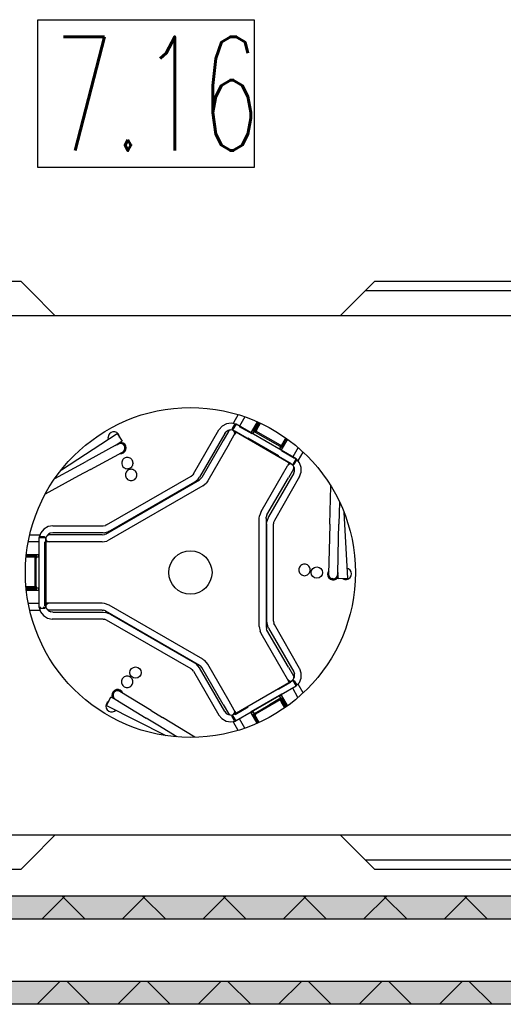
# Model space of a CAD drawing. Header units: millimetres. Extents: x 0 to 40100, y 0 to 29075.
# Tile 34 of 119: x 14452 to 14877, y 17916 to 18782. Entities that reach past the tile are written whole.
import ezdxf

# ---------------------------------------------------------------- set-up
doc = ezdxf.new("R2010")
doc.units = ezdxf.units.MM
doc.header["$MEASUREMENT"] = 0
doc.linetypes.add('AUSGEZOGEN', pattern=[0, 0])
doc.layers.get('0').update_dxf_attribs({"linetype": 'CONTINUOUS'})
for name, color, linetype, true_color in [('ibmp_KT_Einrichtung', 7, 'AUSGEZOGEN', 0x000080), ('ibmp_KT_Grundriss', 6, 'AUSGEZOGEN', 0xff00ff), ('ibmp_KT_Grundriss_Grundfläche', 7, 'AUSGEZOGEN', 0xffc6ff), ('ibmp_KT_Grundriss_Schraffur', 6, 'AUSGEZOGEN', 0xff00ff), ('IBMP_KT_POS-NUMMERN', 7, 'AUSGEZOGEN', 0xff8c55)]:
    doc.layers.add(name, color=color, linetype=linetype, true_color=true_color)
doc.styles.get("Standard").update_dxf_attribs({"font": 'TXT.SHX'})

# ---------------------------------------------------------------- blocks, each defined once
blk = doc.blocks.new('_SWS_COLOR_BLOCK_17')
at = {"layer": 'ibmp_KT_Grundriss_Grundfläche', "color": 0, "true_color": 0xfefefe}
for points in [[(18862.33, 17936.5), (12558, 17916.5), (12558, 17936.5)], [(18862.33, 17936.5), (18882.33, 17916.5), (12558, 17916.5)]]:
    blk.add_solid(points, dxfattribs=at)
at = {"color": 0, "true_color": 0x000000}
blk.add_attdef('', (0, 0), '', height=1, dxfattribs=at)
blk = doc.blocks.new('_SWS_COLOR_BLOCK_105')
at = {"layer": 'ibmp_KT_Grundriss_Grundfläche', "color": 0, "true_color": 0xfefefe}
for points in [[(18774.33, 18011.5), (12558, 17991.5), (12558, 18011.5)], [(18774.33, 18011.5), (18794.33, 17991.5), (12558, 17991.5)]]:
    blk.add_solid(points, dxfattribs=at)
at = {"color": 0, "true_color": 0x000000}
blk.add_attdef('', (0, 0), '', height=1, dxfattribs=at)
blk = doc.blocks.new('BLOCK_00362')
at = {"layer": 'ibmp_KT_Einrichtung', "color": 0, "linetype": 'AUSGEZOGEN', "true_color": 0x000000}
for p, q in [((14315.1, 18552.1), (14453.1, 18552.1)), ((14453.1, 18552.1), (14456, 18549.2)), ((14756.1, 18544.1), (14764.1, 18552.1)), ((14764.1, 18552.1), (14891.9, 18552.1)), ((14456, 18549.2), (14461.6, 18543.6)), ((14483.1, 18522.1), (14461.6, 18543.6)), ((14734.1, 18522.1), (14756.1, 18544.1)), ((14756.1, 18544.1), (14889.7, 18544.1)), ((14363.1, 18522.1), (14884.1, 18522.1)), ((14644.1, 18434.9), (14640.1, 18427.79)), ((14649.9, 18433), (14645.3, 18424.79)), ((14604.9, 18382.9), (14627.1, 18421.4)), ((14627.3, 18421.7), (14627.1, 18421.4)), ((14630.1, 18424.79), (14627.3, 18421.7)), ((14633.8, 18426.79), (14630.1, 18424.79)), ((14635.2, 18420.9), (14633.4, 18419.79)), ((14637.9, 18427.4), (14633.8, 18426.79)), ((14637.2, 18421.4), (14635.2, 18420.9)), ((14635.6, 18420.1), (14636.3, 18421.29)), ((14635.6, 18420.1), (14636.2, 18420.9)), ((14637.1, 18421.29), (14636.2, 18420.9)), ((14638.1, 18421.5), (14637.1, 18421.29)), ((14642, 18426.5), (14637.9, 18427.4)), ((14639.2, 18421.29), (14638.1, 18421.5)), ((14640.9, 18426.2), (14638.9, 18422.7)), ((14638.9, 18422.7), (14639.2, 18421.4)), ((14642.2, 18426.6), (14639.2, 18421.4)), ((14639.2, 18421.4), (14692, 18390.9)), ((14640.1, 18420.79), (14639.2, 18421.29)), ((14640.1, 18427.79), (14639.7, 18427.2)), ((14640.7, 18420), (14640.1, 18420.79)), ((14640.2, 18420.7), (14640.5, 18420.6)), ((14690.7, 18391.6), (14640.5, 18420.6)), ((14642.2, 18426.6), (14640.9, 18426.2)), ((14695, 18396.1), (14642.2, 18426.6)), ((14645, 18424.6), (14656, 18418.29)), ((14660.8, 18428.7), (14655.4, 18419.5)), ((14656.9, 18420.79), (14658.2, 18423)), ((14656.9, 18420.79), (14657.8, 18420.29)), ((14662.6, 18427.9), (14657.2, 18418.5)), ((14657.8, 18420.29), (14658.1, 18420.79)), ((14658.2, 18423), (14657.9, 18422.2)), ((14657.9, 18422.2), (14657.9, 18421.29)), ((14657.9, 18421.29), (14658.2, 18420.5)), ((14659.1, 18422.5), (14658.1, 18420.79)), ((14661.3, 18428.5), (14658.2, 18423)), ((14658.2, 18423), (14659.1, 18422.5)), ((14658.2, 18420.5), (14658.7, 18419.79)), ((14659.1, 18422.5), (14658.9, 18422)), ((14658.9, 18422), (14658.9, 18421.5)), ((14658.9, 18421.5), (14659.1, 18421)), ((14662.3, 18428), (14659.1, 18422.5)), ((14660.4, 18421.7), (14659.1, 18419.6)), ((14659.1, 18421), (14659.4, 18420.6)), ((14659.4, 18420.6), (14659.6, 18420.5)), ((14681.3, 18407.9), (14659.6, 18420.5)), ((14660.4, 18421.7), (14663.6, 18427.4)), ((14488.7, 18386.4), (14537.7, 18418.2)), ((14530.2, 18416.7), (14529.9, 18414.9)), ((14530.1, 18413.29), (14529.9, 18414.9)), ((14531.1, 18418.1), (14530.2, 18416.7)), ((14532.4, 18419.2), (14531.1, 18418.1)), ((14534, 18419.79), (14532.4, 18419.2)), ((14535.8, 18419.79), (14534, 18419.79)), ((14537.4, 18419.2), (14535.8, 18419.79)), ((14538.7, 18418.1), (14537.4, 18419.2)), ((14537.7, 18418.2), (14542.1, 18411.5)), ((14539.6, 18416.6), (14538.7, 18418.1)), ((14539.9, 18414.9), (14539.6, 18416.6)), ((14632.3, 18418.4), (14610.1, 18379.9)), ((14631, 18412.2), (14612.3, 18379.7)), ((14635.6, 18420.1), (14631, 18412.2)), ((14632.3, 18418.4), (14633.4, 18419.79)), ((14636.2, 18409.2), (14640.7, 18417)), ((14641.1, 18419.1), (14640.7, 18420)), ((14642.2, 18419.6), (14640.7, 18417)), ((14640.7, 18417), (14641.1, 18418)), ((14641.1, 18418), (14641.1, 18419.1)), ((14679.7, 18398.79), (14652.9, 18414.29)), ((14655.4, 18419.5), (14657.2, 18418.5)), ((14658.7, 18419.79), (14659.1, 18419.6)), ((14659.1, 18419.6), (14680.8, 18407.1)), ((14686, 18414.4), (14680.5, 18405)), ((14682.3, 18404), (14687.6, 18413.2)), ((14686.4, 18414.1), (14683.2, 18408.6)), ((14683.3, 18408.5), (14686.5, 18414)), ((14687.3, 18413.4), (14684.2, 18408)), ((14538.7, 18409.1), (14510.6, 18393.79)), ((14542.1, 18411.5), (14535.9, 18407.5)), ((14537.5, 18408.4), (14538.6, 18409.2)), ((14540, 18409.7), (14538.6, 18409.2)), ((14538.7, 18409.1), (14539.4, 18409.29)), ((14540.7, 18409.5), (14539.4, 18409.29)), ((14541.5, 18409.7), (14540, 18409.7)), ((14540.6, 18410.5), (14541.4, 18410.5)), ((14542.1, 18409.29), (14540.7, 18409.5)), ((14543, 18409.9), (14541.4, 18410.5)), ((14542.8, 18409.2), (14541.5, 18409.7)), ((14543.3, 18408.5), (14542.1, 18409.29)), ((14543.9, 18408.2), (14542.8, 18409.2)), ((14544.4, 18408.9), (14543, 18409.9)), ((14544.1, 18407.5), (14543.3, 18408.5)), ((14543.6, 18402.9), (14544.4, 18404.1)), ((14543.8, 18402.7), (14544.6, 18404)), ((14544.6, 18406.9), (14543.9, 18408.2)), ((14544.1, 18407.5), (14544.4, 18406.79)), ((14545.3, 18407.4), (14544.4, 18408.9)), ((14544.6, 18405.4), (14544.4, 18406.79)), ((14544.4, 18404.1), (14544.6, 18405.4)), ((14544.9, 18405.4), (14544.6, 18406.9)), ((14544.6, 18404), (14544.9, 18405.4)), ((14544.6, 18402.4), (14545.4, 18404)), ((14545.6, 18405.7), (14545.3, 18407.4)), ((14545.4, 18404), (14545.6, 18405.7)), ((14636.2, 18409.2), (14617.5, 18376.7)), ((14682.3, 18404), (14680.5, 18405)), ((14680.8, 18407.1), (14681.3, 18407.9)), ((14680.9, 18407), (14680.8, 18407.1)), ((14681, 18407), (14680.9, 18407)), ((14680.9, 18407), (14681.1, 18406.9)), ((14681.1, 18407.1), (14681, 18407)), ((14681.3, 18407.1), (14681.1, 18407.1)), ((14681.1, 18406.9), (14681.2, 18406.9)), ((14681.2, 18406.9), (14681.4, 18406.79)), ((14681.3, 18407.9), (14682, 18407.9)), ((14681.4, 18407.2), (14681.3, 18407.1)), ((14681.5, 18407.2), (14681.4, 18407.2)), ((14681.4, 18406.79), (14681.7, 18406.79)), ((14681.5, 18407.9), (14681.5, 18407.79)), ((14682.5, 18407.79), (14681.5, 18407.79)), ((14681.6, 18407.29), (14681.5, 18407.2)), ((14681.7, 18407.4), (14681.6, 18407.29)), ((14681.8, 18407.5), (14681.7, 18407.4)), ((14681.7, 18406.79), (14681.9, 18406.7)), ((14681.9, 18407.5), (14681.8, 18407.5)), ((14682.1, 18407.6), (14681.9, 18407.5)), ((14681.9, 18406.7), (14682.2, 18406.7)), ((14682, 18407.9), (14682.1, 18408)), ((14682.1, 18408), (14682.2, 18408)), ((14682.2, 18407.7), (14682.1, 18407.6)), ((14682.3, 18406.79), (14682.1, 18406.29)), ((14682.1, 18406.29), (14682.9, 18405.79)), ((14682.2, 18408), (14682.3, 18408.1)), ((14682.3, 18407.79), (14682.2, 18407.7)), ((14682.2, 18406.7), (14682.3, 18406.79)), ((14693.7, 18396.29), (14682.2, 18403.1)), ((14683.3, 18408.5), (14682.3, 18406.79)), ((14683, 18408.1), (14682.3, 18408.1)), ((14682.4, 18407.9), (14682.3, 18407.79)), ((14682.3, 18406.79), (14682.7, 18406.79)), ((14682.4, 18408.1), (14682.5, 18408.2)), ((14682.6, 18408), (14682.4, 18407.9)), ((14682.5, 18408.2), (14682.6, 18408.2)), ((14682.5, 18407.79), (14682.6, 18407.9)), ((14682.6, 18408.2), (14682.7, 18408.29)), ((14682.7, 18408.1), (14682.6, 18408)), ((14682.7, 18407.9), (14682.6, 18407.9)), ((14683.2, 18408.29), (14682.7, 18408.29)), ((14682.8, 18408.2), (14682.7, 18408.1)), ((14682.8, 18408), (14682.7, 18407.9)), ((14682.7, 18406.79), (14682.8, 18406.9)), ((14682.8, 18408.29), (14682.9, 18408.4)), ((14683, 18408.29), (14682.8, 18408.2)), ((14682.9, 18408), (14682.8, 18408)), ((14682.8, 18406.9), (14683, 18406.9)), ((14683.3, 18408.4), (14682.9, 18408.4)), ((14682.9, 18408.1), (14682.9, 18408)), ((14682.9, 18405.79), (14684.2, 18408)), ((14683, 18408.4), (14683.1, 18408.5)), ((14683.1, 18408.4), (14683, 18408.29)), ((14683.1, 18408.2), (14683, 18408.1)), ((14683, 18406.9), (14683.1, 18407)), ((14683.1, 18408.5), (14683.2, 18408.6)), ((14683.2, 18408.6), (14683.1, 18408.4)), ((14683.1, 18408.29), (14683.1, 18408.2)), ((14683.1, 18407), (14683.3, 18407.1)), ((14683.2, 18408.4), (14683.2, 18408.29)), ((14684.2, 18408), (14683.3, 18408.5)), ((14683.3, 18408.5), (14683.3, 18408.4)), ((14683.3, 18407.1), (14683.4, 18407.2)), ((14683.4, 18407.2), (14683.5, 18407.29)), ((14683.5, 18407.29), (14683.7, 18407.4)), ((14683.7, 18407.4), (14683.8, 18407.5)), ((14683.8, 18407.5), (14683.9, 18407.6)), ((14683.9, 18407.6), (14684, 18407.7)), ((14684, 18407.7), (14684.1, 18407.9)), ((14684.1, 18407.9), (14684.2, 18408)), ((14696.7, 18406), (14692, 18397.79)), ((14514.4, 18386.7), (14542.5, 18402)), ((14539.9, 18400.6), (14541.7, 18400.6)), ((14541.3, 18401.29), (14542.7, 18401.79)), ((14541.7, 18400.6), (14543.3, 18401.29)), ((14542.3, 18394.9), (14542, 18394)), ((14542.8, 18395.5), (14542.3, 18394.9)), ((14542.5, 18402), (14543.6, 18402.9)), ((14542.7, 18401.79), (14543.8, 18402.7)), ((14543.5, 18396.2), (14542.8, 18395.5)), ((14543.3, 18401.29), (14544.6, 18402.4)), ((14544.1, 18396.7), (14543.5, 18396.2)), ((14544.9, 18397), (14544.1, 18396.7)), ((14545.8, 18397.29), (14544.9, 18397)), ((14547.5, 18397.29), (14545.8, 18397.29)), ((14548.4, 18397), (14547.5, 18397.29)), ((14549.1, 18396.7), (14548.4, 18397)), ((14549.9, 18396.2), (14549.1, 18396.7)), ((14550.5, 18395.5), (14549.9, 18396.2)), ((14551, 18394.9), (14550.5, 18395.5)), ((14551.4, 18394), (14551, 18394.9)), ((14692, 18390.9), (14695, 18396.1)), ((14693.4, 18391.29), (14695.4, 18394.7)), ((14695, 18396.1), (14695.4, 18394.7)), ((14695.4, 18395.6), (14695.1, 18395.79)), ((14698.1, 18392.4), (14695.4, 18395.6)), ((14697.2, 18394.79), (14696.8, 18394.2)), ((14697.2, 18394.79), (14701.3, 18401.9)), ((14483, 18378.7), (14500.1, 18388.1)), ((14500.1, 18388.1), (14510.6, 18393.79)), ((14514.4, 18386.7), (14503.9, 18381)), ((14542, 18394), (14541.7, 18393.2)), ((14541.7, 18393.2), (14541.7, 18391.5)), ((14541.7, 18391.5), (14542, 18390.6)), ((14542, 18390.6), (14542.3, 18389.79)), ((14542.3, 18389.79), (14542.8, 18389.1)), ((14542.8, 18389.1), (14543.5, 18388.5)), ((14543.5, 18388.5), (14544.1, 18388)), ((14544.1, 18388), (14544.9, 18387.6)), ((14544.9, 18387.6), (14545.8, 18387.4)), ((14545.8, 18387.4), (14546.7, 18387.29)), ((14546.7, 18387.29), (14547.5, 18387.4)), ((14547.5, 18386.2), (14546.8, 18385.7)), ((14547.5, 18387.4), (14548.4, 18387.6)), ((14548.3, 18386.6), (14547.5, 18386.2)), ((14549.1, 18386.79), (14548.3, 18386.6)), ((14548.4, 18387.6), (14549.1, 18388)), ((14549.1, 18388), (14549.9, 18388.5)), ((14550, 18386.9), (14549.1, 18386.79)), ((14549.9, 18388.5), (14550.5, 18389.1)), ((14550.9, 18386.79), (14550, 18386.9)), ((14550.5, 18389.1), (14551, 18389.79)), ((14551.7, 18386.6), (14550.9, 18386.79)), ((14551, 18389.79), (14551.4, 18390.6)), ((14551.6, 18393.2), (14551.4, 18394)), ((14551.4, 18390.6), (14551.6, 18391.5)), ((14551.7, 18392.29), (14551.6, 18393.2)), ((14551.7, 18392.29), (14551.6, 18391.5)), ((14552.5, 18386.2), (14551.7, 18386.6)), ((14553.2, 18385.7), (14552.5, 18386.2)), ((14683, 18382.29), (14687.5, 18390)), ((14689, 18392.6), (14687.5, 18390)), ((14687.5, 18390), (14688.2, 18390.79)), ((14689.1, 18391.4), (14688.2, 18390.79)), ((14692.7, 18387), (14688.2, 18379.2)), ((14690.1, 18391.5), (14689.1, 18391.4)), ((14691.1, 18391.4), (14690.1, 18391.5)), ((14690.7, 18391.6), (14691, 18391.4)), ((14692, 18390.79), (14691.1, 18391.4)), ((14692, 18390.9), (14693.4, 18391.29)), ((14692.7, 18390), (14692, 18390.79)), ((14693.1, 18389.1), (14692.7, 18390)), ((14693.4, 18388.29), (14692.7, 18387)), ((14692.7, 18387), (14693.1, 18388)), ((14693.6, 18387.4), (14693.1, 18389.1)), ((14693.1, 18388), (14693.1, 18389.1)), ((14693.6, 18385.29), (14693.6, 18387.4)), ((14699.5, 18388.5), (14698.1, 18392.4)), ((14699.5, 18384.29), (14699.5, 18388.5)), ((14503.9, 18381), (14474.6, 18365.1)), ((14527.6, 18329.9), (14610.1, 18377.5)), ((14528.5, 18337.9), (14602.7, 18380.7)), ((14545.1, 18382.7), (14545, 18381.9)), ((14545, 18381.9), (14545.1, 18381)), ((14545.3, 18383.6), (14545.1, 18382.7)), ((14545.1, 18381), (14545.3, 18380.1)), ((14545.7, 18384.29), (14545.3, 18383.6)), ((14545.3, 18380.1), (14545.7, 18379.29)), ((14546.2, 18385.1), (14545.7, 18384.29)), ((14545.7, 18379.29), (14546.2, 18378.7)), ((14546.8, 18385.7), (14546.2, 18385.1)), ((14546.2, 18378.7), (14546.8, 18378)), ((14546.8, 18378), (14547.5, 18377.5)), ((14547.5, 18377.5), (14548.3, 18377.2)), ((14548.3, 18377.2), (14549.1, 18376.9)), ((14550.9, 18376.9), (14551.7, 18377.2)), ((14551.7, 18377.2), (14552.5, 18377.5)), ((14552.5, 18377.5), (14553.2, 18378)), ((14553.8, 18385.1), (14553.2, 18385.7)), ((14553.2, 18378), (14553.8, 18378.7)), ((14554.3, 18384.29), (14553.8, 18385.1)), ((14553.8, 18378.7), (14554.3, 18379.29)), ((14554.7, 18383.6), (14554.3, 18384.29)), ((14554.3, 18379.29), (14554.7, 18380.1)), ((14554.9, 18382.7), (14554.7, 18383.6)), ((14554.7, 18380.1), (14554.9, 18381)), ((14555, 18381.9), (14554.9, 18382.7)), ((14554.9, 18381), (14555, 18381.9)), ((14602.7, 18380.7), (14604.3, 18382.1)), ((14604.9, 18382.9), (14604.3, 18382.1)), ((14605.7, 18375.5), (14608.9, 18378.2)), ((14608.9, 18378.2), (14610.1, 18379.9)), ((14610.1, 18377.5), (14611.7, 18378.9)), ((14612.3, 18379.7), (14611.7, 18378.9)), ((14664.2, 18349.7), (14683, 18382.29)), ((14669.4, 18346.7), (14688.2, 18379.2)), ((14692.9, 18383.4), (14670.7, 18344.9)), ((14698.1, 18380.4), (14675.9, 18341.9)), ((14692.9, 18383.4), (14693.6, 18385.29)), ((14698.1, 18380.4), (14699.5, 18384.29)), ((14613.1, 18372.29), (14530.6, 18324.7)), ((14605.7, 18375.5), (14531.5, 18332.7)), ((14549.1, 18376.9), (14550.9, 18376.9)), ((14613.1, 18372.29), (14616.3, 18375)), ((14617.5, 18376.7), (14616.3, 18375)), ((14724.7, 18338.7), (14725.6, 18372.1)), ((14733.2, 18358), (14732.7, 18338.5)), ((14662.6, 18343.7), (14662.8, 18345.79)), ((14662.6, 18248.5), (14662.6, 18343.7)), ((14664.2, 18349.7), (14662.8, 18345.79)), ((14668.6, 18343.7), (14668.7, 18344.7)), ((14668.6, 18343.7), (14668.6, 18248.5)), ((14669.4, 18346.7), (14668.7, 18344.7)), ((14670.7, 18344.9), (14669.3, 18341)), ((14737, 18349.2), (14740.1, 18290.79)), ((14473.4, 18334.29), (14470.7, 18331.1)), ((14477, 18336.4), (14473.4, 18334.29)), ((14481.1, 18337.1), (14477, 18336.4)), ((14481.1, 18337.1), (14525.5, 18337.1)), ((14525.5, 18337.1), (14527.5, 18337.5)), ((14528.5, 18337.9), (14527.5, 18337.5)), ((14669.1, 18338.9), (14669.3, 18341)), ((14669.1, 18338.9), (14669.1, 18253.29)), ((14675.2, 18340), (14675.1, 18338.9)), ((14675.1, 18253.29), (14675.1, 18338.9)), ((14675.9, 18341.9), (14675.2, 18340)), ((14724.7, 18338.7), (14724.4, 18326.7)), ((14732.4, 18326.5), (14732.7, 18338.5)), ((14460.9, 18329.1), (14469.8, 18329.1)), ((14469, 18326.6), (14470, 18327.6)), ((14475, 18326.6), (14469, 18326.6)), ((14469, 18326.6), (14469, 18265.6)), ((14469.3, 18327.2), (14469.2, 18326.79)), ((14470.7, 18331.1), (14469.3, 18327.2)), ((14474, 18327.6), (14470, 18327.6)), ((14474, 18327.6), (14475, 18326.6)), ((14475, 18265.6), (14475, 18326.6)), ((14475.4, 18327.6), (14475.1, 18326.6)), ((14475.1, 18326.6), (14475.1, 18265.6)), ((14475.1, 18325.6), (14475.4, 18324.6)), ((14476.1, 18328.4), (14475.4, 18327.6)), ((14477.3, 18329.7), (14476.1, 18328.29)), ((14477, 18328.9), (14476.1, 18328.4)), ((14524.6, 18329.1), (14476.6, 18329.1)), ((14478.1, 18329.1), (14477, 18328.9)), ((14479, 18330.7), (14477.3, 18329.7)), ((14481.1, 18331.1), (14479, 18330.7)), ((14525.5, 18331.1), (14481.1, 18331.1)), ((14524.6, 18329.1), (14526.7, 18329.5)), ((14525.5, 18331.1), (14529.6, 18331.79)), ((14527.6, 18329.9), (14526.7, 18329.5)), ((14531.5, 18332.7), (14529.6, 18331.79)), ((14724.4, 18326.7), (14723.6, 18294.7)), ((14731.6, 18294.5), (14732.4, 18326.5)), ((14469, 18323.1), (14459.7, 18323.1)), ((14469.1, 18311.1), (14469.1, 18324.5)), ((14474, 18323), (14474, 18266.7)), ((14524.6, 18323.1), (14475.1, 18323.1)), ((14475.4, 18324.6), (14476.1, 18323.79)), ((14476.1, 18323.79), (14477, 18323.29)), ((14477, 18323.29), (14478.1, 18323.1)), ((14524.6, 18323.1), (14528.7, 18323.79)), ((14530.6, 18324.7), (14528.7, 18323.79)), ((14468.6, 18309.6), (14457.7, 18309.6)), ((14457.8, 18310.2), (14466.7, 18310.2)), ((14457.8, 18310.1), (14464.8, 18310.1)), ((14468.6, 18311.6), (14457.9, 18311.6)), ((14457.9, 18311.2), (14466.7, 18311.2)), ((14464.2, 18311.2), (14464.2, 18310.2)), ((14464.3, 18310), (14464.3, 18310.1)), ((14464.3, 18310.1), (14464.5, 18310)), ((14465, 18310), (14464.3, 18310)), ((14464.5, 18309.9), (14464.5, 18310)), ((14464.7, 18309.79), (14464.5, 18309.9)), ((14464.6, 18310.2), (14464.7, 18310.1)), ((14464.7, 18310), (14464.8, 18309.9)), ((14464.8, 18309.7), (14464.7, 18309.79)), ((14465, 18311.1), (14464.8, 18311.2)), ((14464.8, 18310.1), (14464.9, 18310)), ((14464.8, 18309.9), (14465, 18309.79)), ((14465.4, 18309.7), (14464.8, 18309.7)), ((14465, 18309.6), (14464.9, 18309.7)), ((14465.1, 18311), (14465, 18311.1)), ((14465, 18310), (14465.1, 18309.9)), ((14465, 18309.79), (14465.1, 18309.79)), ((14465.1, 18309.5), (14465, 18309.6)), ((14465.3, 18311), (14465.1, 18311)), ((14465.1, 18309.9), (14465.2, 18309.79)), ((14465.1, 18309.79), (14465.3, 18309.7)), ((14465.2, 18309.4), (14465.1, 18309.5)), ((14465.3, 18309.7), (14465.2, 18309.79)), ((14465.3, 18309.4), (14465.2, 18309.4)), ((14465.4, 18310.9), (14465.3, 18311)), ((14465.3, 18309.7), (14465.4, 18309.6)), ((14465.3, 18309.29), (14465.3, 18309.4)), ((14466.3, 18309.29), (14465.3, 18309.29)), ((14465.5, 18310.79), (14465.4, 18310.9)), ((14465.4, 18309.7), (14465.5, 18309.6)), ((14465.4, 18309.6), (14465.4, 18309.5)), ((14465.4, 18309.5), (14465.8, 18309.5)), ((14465.4, 18309.29), (14465.5, 18309.2)), ((14465.7, 18310.7), (14465.5, 18310.79)), ((14465.5, 18309.6), (14465.7, 18309.5)), ((14465.5, 18309.5), (14465.5, 18309.1)), ((14465.6, 18309), (14465.5, 18309.1)), ((14465.6, 18309.29), (14465.6, 18308.9)), ((14465.7, 18308.79), (14465.6, 18308.9)), ((14465.8, 18310.6), (14465.7, 18310.7)), ((14465.7, 18283.7), (14465.7, 18308.79)), ((14466.7, 18308.7), (14465.7, 18308.7)), ((14465.9, 18310.5), (14465.8, 18310.6)), ((14465.8, 18309.5), (14465.9, 18309.4)), ((14466, 18310.4), (14465.9, 18310.5)), ((14465.9, 18309.4), (14466, 18309.4)), ((14466.1, 18310.29), (14466, 18310.4)), ((14466, 18309.4), (14466.1, 18309.29)), ((14466.3, 18310.1), (14466.1, 18310.29)), ((14466.3, 18310), (14466.3, 18310.1)), ((14466.4, 18309.79), (14466.3, 18310)), ((14466.3, 18309.29), (14466.3, 18309.2)), ((14466.3, 18309.2), (14466.4, 18309.1)), ((14466.5, 18309.7), (14466.4, 18309.79)), ((14466.4, 18309.1), (14466.5, 18309.1)), ((14466.5, 18309.7), (14466.5, 18309)), ((14466.6, 18309.4), (14466.5, 18309.5)), ((14466.5, 18309), (14466.6, 18309)), ((14466.6, 18309.4), (14466.6, 18308.9)), ((14466.7, 18308.9), (14466.6, 18309.1)), ((14466.6, 18308.9), (14466.7, 18308.79)), ((14466.7, 18311.2), (14466.7, 18310.2)), ((14466.7, 18283.7), (14466.7, 18308.9)), ((14468.6, 18309.6), (14468.6, 18311.6)), ((14697.7, 18300.1), (14697.5, 18299.2)), ((14698.1, 18300.79), (14697.7, 18300.1)), ((14698.6, 18301.6), (14698.1, 18300.79)), ((14699.2, 18302.2), (14698.6, 18301.6)), ((14699.9, 18302.7), (14699.2, 18302.2)), ((14700.7, 18303.1), (14699.9, 18302.7)), ((14701.5, 18303.29), (14700.7, 18303.1)), ((14703.3, 18303.29), (14701.5, 18303.29)), ((14704.1, 18303.1), (14703.3, 18303.29)), ((14704.9, 18302.7), (14704.1, 18303.1)), ((14705.6, 18302.2), (14704.9, 18302.7)), ((14706.3, 18301.6), (14705.6, 18302.2)), ((14706.7, 18300.79), (14706.3, 18301.6)), ((14707.1, 18300.1), (14706.7, 18300.79)), ((14707.3, 18299.2), (14707.1, 18300.1)), ((14741.1, 18299.2), (14739.6, 18299.79)), ((14697.5, 18299.2), (14697.4, 18298.29)), ((14697.4, 18298.29), (14697.5, 18297.5)), ((14697.5, 18297.5), (14697.7, 18296.6)), ((14697.7, 18296.6), (14698.1, 18295.79)), ((14698.1, 18295.79), (14698.6, 18295.1)), ((14698.6, 18295.1), (14699.2, 18294.5)), ((14699.2, 18294.5), (14699.9, 18294)), ((14699.9, 18294), (14700.7, 18293.7)), ((14700.7, 18293.7), (14701.5, 18293.4)), ((14701.5, 18293.4), (14702.4, 18293.29)), ((14702.4, 18293.29), (14703.3, 18293.4)), ((14703.3, 18293.4), (14704.1, 18293.7)), ((14704.1, 18293.7), (14704.9, 18294)), ((14704.9, 18294), (14705.6, 18294.5)), ((14705.6, 18294.5), (14706.3, 18295.1)), ((14706.3, 18295.1), (14706.7, 18295.79)), ((14706.7, 18295.79), (14707.1, 18296.6)), ((14707.1, 18296.6), (14707.3, 18297.5)), ((14707.4, 18298.29), (14707.3, 18299.2)), ((14707.4, 18298.29), (14707.3, 18297.5)), ((14722.9, 18296.2), (14722.6, 18294.5)), ((14722.6, 18294.5), (14722.9, 18292.79)), ((14723.7, 18297.7), (14722.9, 18296.2)), ((14722.9, 18292.79), (14723.9, 18291.29)), ((14723.6, 18296.1), (14723.3, 18294.7)), ((14723.3, 18294.7), (14723.6, 18293.2)), ((14723.6, 18294.7), (14723.8, 18293.4)), ((14723.6, 18293.2), (14724.3, 18291.9)), ((14723.8, 18293.4), (14724.5, 18292.1)), ((14723.9, 18291.29), (14725.2, 18290.2)), ((14724.3, 18291.9), (14725.4, 18291)), ((14724.5, 18292.1), (14725.5, 18291.2)), ((14725.4, 18291), (14726.8, 18290.5)), ((14725.5, 18291.2), (14726.8, 18290.7)), ((14727.5, 18290.6), (14726.8, 18290.7)), ((14727.5, 18290.6), (14728.9, 18290.79)), ((14728.3, 18290.4), (14729.6, 18290.9)), ((14728.9, 18290.79), (14730.1, 18291.5)), ((14729.6, 18290.9), (14730.8, 18291.79)), ((14730.1, 18291.5), (14731, 18292.5)), ((14730.2, 18290.29), (14731.5, 18291.5)), ((14730.8, 18291.79), (14731.6, 18293.1)), ((14731, 18292.5), (14731.5, 18293.79)), ((14731.5, 18293.79), (14731.6, 18294.5)), ((14732, 18292.2), (14731.5, 18291.5)), ((14731.6, 18296), (14731.8, 18294.5)), ((14731.6, 18293.1), (14731.8, 18294.5)), ((14732.1, 18290.4), (14731.7, 18297.79)), ((14740.1, 18290.79), (14732.1, 18290.4)), ((14736.1, 18290.6), (14737.7, 18290)), ((14739.4, 18290), (14741.1, 18290.6)), ((14742.4, 18298.1), (14741.1, 18299.2)), ((14741.1, 18290.6), (14742.4, 18291.7)), ((14743.3, 18296.6), (14742.4, 18298.1)), ((14742.4, 18291.7), (14743.3, 18293.2)), ((14743.6, 18294.9), (14743.3, 18296.6)), ((14743.3, 18293.2), (14743.6, 18294.9)), ((14457.6, 18283.7), (14466.7, 18283.7)), ((14457.7, 18282.6), (14468.6, 18282.6)), ((14457.8, 18282.2), (14466.7, 18282.2)), ((14464.2, 18282.2), (14464.7, 18282.29)), ((14464.2, 18281.2), (14464.2, 18282.2)), ((14464.7, 18282.29), (14465.1, 18282.6)), ((14465.1, 18282.6), (14465.5, 18283)), ((14465.5, 18283), (14465.6, 18283.5)), ((14465.7, 18283.7), (14465.6, 18283.5)), ((14465.8, 18281.79), (14466.3, 18282.5)), ((14466.3, 18282.5), (14466.6, 18283.29)), ((14466.7, 18283.7), (14466.6, 18283.29)), ((14466.7, 18282.2), (14466.7, 18281.2)), ((14468.6, 18282.6), (14468.6, 18280.6)), ((14725.2, 18290.2), (14726.9, 18289.7)), ((14726.8, 18290.5), (14728.3, 18290.4)), ((14726.9, 18289.7), (14728.6, 18289.7)), ((14728.6, 18289.7), (14730.2, 18290.29)), ((14737.7, 18290), (14739.4, 18290)), ((14457.9, 18281.2), (14466.7, 18281.2)), ((14457.9, 18280.6), (14468.6, 18280.6)), ((14464.2, 18281.2), (14465, 18281.4)), ((14465, 18281.4), (14465.8, 18281.79)), ((14469.2, 18266.79), (14469.1, 18280.1)), ((14459.7, 18269.1), (14469, 18269.1)), ((14469, 18265.6), (14470, 18264.6)), ((14469, 18265.6), (14470.6, 18265.6)), ((14469.2, 18265.4), (14470.5, 18261.5)), ((14470, 18264.6), (14474, 18264.6)), ((14472.6, 18265.6), (14475, 18265.6)), ((14474, 18264.6), (14475, 18265.6)), ((14524.6, 18269.1), (14475.1, 18269.1)), ((14475.4, 18267.6), (14475.1, 18266.6)), ((14475.1, 18265.6), (14475.4, 18264.6)), ((14476.1, 18268.4), (14475.4, 18267.6)), ((14475.4, 18264.6), (14476.1, 18263.79)), ((14477, 18268.9), (14476.1, 18268.4)), ((14478.1, 18269.1), (14477, 18268.9)), ((14526.7, 18268.9), (14524.6, 18269.1)), ((14530.6, 18267.5), (14526.7, 18268.9)), ((14613.1, 18219.9), (14530.6, 18267.5)), ((14460.9, 18263.1), (14469.8, 18263.1)), ((14470.5, 18261.5), (14473.1, 18258.2)), ((14473.1, 18258.2), (14476.6, 18256)), ((14476.1, 18263.79), (14477.5, 18262.29)), ((14476.1, 18263.79), (14477, 18263.29)), ((14524.6, 18263.1), (14476.6, 18263.1)), ((14476.6, 18256), (14480.7, 18255.1)), ((14478.1, 18263.1), (14477, 18263.29)), ((14477.5, 18262.29), (14479.3, 18261.4)), ((14481.1, 18261.1), (14479.3, 18261.4)), ((14481.1, 18261.1), (14525.5, 18261.1)), ((14524.6, 18263.1), (14525.7, 18263)), ((14525.5, 18261.1), (14527.6, 18260.9)), ((14527.6, 18262.29), (14525.7, 18263)), ((14527.6, 18262.29), (14610.1, 18214.7)), ((14531.5, 18259.5), (14527.6, 18260.9)), ((14531.5, 18259.5), (14605.7, 18216.7)), ((14525.5, 18255.1), (14480.7, 18255.1)), ((14525.5, 18255.1), (14526.5, 18255)), ((14528.5, 18254.29), (14526.5, 18255)), ((14602.7, 18211.5), (14528.5, 18254.29)), ((14662.6, 18248.5), (14663.3, 18244.4)), ((14668.6, 18248.5), (14669, 18246.5)), ((14669.1, 18253.29), (14669.8, 18249.2)), ((14670.7, 18247.29), (14669.8, 18249.2)), ((14670.7, 18247.29), (14692.9, 18208.79)), ((14675.1, 18253.29), (14675.5, 18251.2)), ((14675.9, 18250.29), (14675.5, 18251.2)), ((14698.1, 18211.79), (14675.9, 18250.29)), ((14664.2, 18242.5), (14663.3, 18244.4)), ((14683, 18210), (14664.2, 18242.5)), ((14669.4, 18245.5), (14669, 18246.5)), ((14688.2, 18212.9), (14669.4, 18245.5)), ((14607.4, 18215.5), (14605.7, 18216.7)), ((14610.1, 18212.29), (14607.4, 18215.5)), ((14610.1, 18214.7), (14610.9, 18214.1)), ((14612.3, 18212.5), (14610.9, 18214.1)), ((14613.1, 18219.9), (14614.8, 18218.7)), ((14617.5, 18215.5), (14614.8, 18218.7)), ((14636.2, 18183), (14617.5, 18215.5)), ((14688.2, 18212.9), (14692.7, 18205.2)), ((14544, 18204.29), (14543.3, 18203.79)), ((14544.8, 18204.7), (14544, 18204.29)), ((14545.6, 18204.9), (14544.8, 18204.7)), ((14546.5, 18205), (14545.6, 18204.9)), ((14547.3, 18204.9), (14546.5, 18205)), ((14548.2, 18204.7), (14547.3, 18204.9)), ((14549, 18204.29), (14548.2, 18204.7)), ((14549.7, 18203.79), (14549, 18204.29)), ((14602.7, 18211.5), (14603.6, 18210.9)), ((14604.9, 18209.29), (14603.6, 18210.9)), ((14604.9, 18209.29), (14627.1, 18170.79)), ((14632.3, 18173.79), (14610.1, 18212.29)), ((14631, 18180), (14612.3, 18212.5)), ((14687.5, 18202.2), (14683, 18210)), ((14692.7, 18205.2), (14693.1, 18204.2)), ((14692.7, 18205.2), (14693.4, 18203.9)), ((14692.9, 18208.79), (14693.5, 18207.1)), ((14693.1, 18203.1), (14693.7, 18205.1)), ((14693.1, 18203.1), (14693.1, 18204.2)), ((14693.7, 18205.1), (14693.5, 18207.1)), ((14698.1, 18211.79), (14698.3, 18211.5)), ((14699.6, 18207.5), (14698.3, 18211.5)), ((14699.5, 18203.29), (14699.6, 18207.5)), ((14541.8, 18201.7), (14541.5, 18200.79)), ((14541.5, 18200.79), (14541.5, 18199.1)), ((14541.5, 18199.1), (14541.8, 18198.29)), ((14542.1, 18202.5), (14541.8, 18201.7)), ((14541.8, 18198.29), (14542.1, 18197.5)), ((14542.6, 18203.2), (14542.1, 18202.5)), ((14542.1, 18197.5), (14542.6, 18196.79)), ((14543.3, 18203.79), (14542.6, 18203.2)), ((14542.6, 18196.79), (14543.3, 18196.1)), ((14543.3, 18196.1), (14544, 18195.7)), ((14544, 18195.7), (14544.8, 18195.29)), ((14548.2, 18195.29), (14549, 18195.7)), ((14549, 18195.7), (14549.7, 18196.1)), ((14550.3, 18203.2), (14549.7, 18203.79)), ((14549.7, 18196.1), (14550.3, 18196.79)), ((14550.8, 18202.5), (14550.3, 18203.2)), ((14550.3, 18196.79), (14550.8, 18197.5)), ((14551.2, 18201.7), (14550.8, 18202.5)), ((14550.8, 18197.5), (14551.2, 18198.29)), ((14551.4, 18200.79), (14551.2, 18201.7)), ((14551.2, 18198.29), (14551.4, 18199.1)), ((14551.5, 18200), (14551.4, 18200.79)), ((14551.4, 18199.1), (14551.5, 18200)), ((14639.2, 18170.79), (14692, 18201.29)), ((14640.5, 18171.6), (14690.7, 18200.6)), ((14695, 18196.1), (14642.2, 18165.6)), ((14690.1, 18199.5), (14679.1, 18193.2)), ((14687.5, 18202.2), (14688.2, 18201.4)), ((14689, 18199.6), (14687.5, 18202.2)), ((14688.2, 18201.4), (14689.1, 18200.79)), ((14689.1, 18200.79), (14690.1, 18200.7)), ((14690.1, 18200.7), (14691.1, 18200.79)), ((14691, 18200.79), (14690.7, 18200.6)), ((14691.1, 18200.79), (14692, 18201.4)), ((14692, 18201.4), (14692.7, 18202.2)), ((14693.4, 18200.9), (14692, 18201.29)), ((14692, 18201.29), (14695, 18196.1)), ((14692.7, 18202.2), (14693.1, 18203.1)), ((14693.4, 18200.9), (14695.4, 18197.5)), ((14695, 18196.1), (14695.4, 18197.5)), ((14695.1, 18196.4), (14697.9, 18199.5)), ((14696.8, 18198), (14697.2, 18197.4)), ((14701.3, 18190.29), (14696.8, 18198)), ((14697.9, 18199.5), (14699.5, 18203.29)), ((14533.3, 18189.7), (14533.1, 18188)), ((14533.1, 18188), (14533.4, 18186.29)), ((14534.1, 18191.29), (14533.3, 18189.7)), ((14534.1, 18189.7), (14533.8, 18188.2)), ((14533.8, 18188.2), (14534.1, 18186.79)), ((14535.5, 18192.4), (14534.1, 18191.29)), ((14534.9, 18191), (14534.1, 18189.7)), ((14534.7, 18190.29), (14534.1, 18189)), ((14534.1, 18189), (14534.1, 18187.6)), ((14534.1, 18187.6), (14534.6, 18186.29)), ((14534.1, 18186.79), (14534.8, 18185.5)), ((14534.7, 18190.29), (14535.1, 18190.79)), ((14536, 18191.9), (14534.9, 18191)), ((14536.2, 18191.7), (14535.1, 18190.79)), ((14537.1, 18193.1), (14535.5, 18192.4)), ((14537.4, 18192.4), (14536, 18191.9)), ((14537.5, 18192.1), (14536.2, 18191.7)), ((14538.8, 18193.1), (14537.1, 18193.1)), ((14538.9, 18192.29), (14537.4, 18192.4)), ((14538.9, 18192.1), (14537.5, 18192.1)), ((14540.4, 18192.6), (14538.8, 18193.1)), ((14540.3, 18191.79), (14538.9, 18192.29)), ((14540.2, 18191.6), (14538.9, 18192.1)), ((14567.5, 18174.9), (14540.2, 18191.6)), ((14541.4, 18190.79), (14540.3, 18191.79)), ((14541.8, 18191.5), (14540.4, 18192.6)), ((14542.7, 18190), (14541.8, 18191.5)), ((14544.8, 18195.29), (14545.6, 18195)), ((14545.6, 18195), (14547.3, 18195)), ((14547.3, 18195), (14548.2, 18195.29)), ((14682.2, 18189.2), (14655.3, 18173.7)), ((14682.3, 18188.2), (14680.5, 18187.29)), ((14680.5, 18187.29), (14681.7, 18185.29)), ((14686, 18177.79), (14680.5, 18187.29)), ((14687.5, 18179.2), (14682.3, 18188.2)), ((14696.6, 18186.1), (14692, 18194.4)), ((14528.1, 18180.2), (14527.8, 18178.5)), ((14527.8, 18178.5), (14528.1, 18176.79)), ((14529, 18181.7), (14528.1, 18180.2)), ((14528.5, 18179.29), (14532.2, 18186.4)), ((14528.5, 18179.29), (14580.6, 18152.7)), ((14530.3, 18182.79), (14529, 18181.7)), ((14538.8, 18183.1), (14532.2, 18186.4)), ((14533.8, 18185.6), (14533.4, 18186.29)), ((14534.6, 18186.29), (14535.4, 18185.2)), ((14534.8, 18185.5), (14535.9, 18184.5)), ((14535.4, 18185.2), (14536, 18184.7)), ((14537.2, 18184), (14535.9, 18184.5)), ((14536, 18184.7), (14563.3, 18168)), ((14631, 18180), (14635.6, 18172.2)), ((14640.7, 18175.2), (14636.2, 18183)), ((14658.9, 18172.5), (14680.5, 18185)), ((14681, 18184.1), (14659.4, 18171.6)), ((14680.5, 18185), (14671.7, 18179.9)), ((14680.5, 18185), (14680.9, 18185.2)), ((14680.5, 18185), (14681.8, 18182.79)), ((14681.8, 18185.29), (14680.9, 18185.2)), ((14681.3, 18184.2), (14681, 18184.1)), ((14681.8, 18184.29), (14681.3, 18184.2)), ((14681.8, 18185.7), (14682.7, 18186.2)), ((14682.1, 18185.29), (14681.8, 18185.7)), ((14682.6, 18185.2), (14681.8, 18185.29)), ((14682.3, 18184.2), (14681.8, 18184.29)), ((14685.1, 18177.2), (14681.8, 18182.79)), ((14683.1, 18183.6), (14682.1, 18185.29)), ((14682.7, 18184), (14682.3, 18184.2)), ((14683.4, 18184.7), (14682.6, 18185.2)), ((14682.7, 18186.2), (14683.9, 18184.1)), ((14683.1, 18183.6), (14682.7, 18184)), ((14683.9, 18184.1), (14683.1, 18183.6)), ((14683.1, 18183.6), (14686.3, 18178.1)), ((14683.9, 18184.1), (14683.4, 18184.7)), ((14687.1, 18178.6), (14683.9, 18184.1)), ((14528.1, 18176.79), (14529, 18175.29)), ((14529, 18175.29), (14530.3, 18174.2)), ((14530.3, 18174.2), (14531.9, 18173.6)), ((14531.9, 18173.6), (14533.7, 18173.5)), ((14533.7, 18173.5), (14535.3, 18174.2)), ((14535.3, 18174.2), (14536.6, 18175.2)), ((14567.5, 18174.9), (14577.7, 18168.6)), ((14627.1, 18170.79), (14629.8, 18167.6)), ((14632.3, 18173.79), (14633.6, 18172.2)), ((14633.6, 18172.2), (14635.4, 18171.2)), ((14637.2, 18170.79), (14635.4, 18171.2)), ((14635.6, 18172.2), (14636.2, 18171.4)), ((14635.6, 18172.2), (14636.3, 18170.9)), ((14636.2, 18171.4), (14637.1, 18170.9)), ((14637.1, 18170.9), (14638.1, 18170.7)), ((14638.1, 18170.7), (14639.2, 18170.9)), ((14638.9, 18169.5), (14639.2, 18170.79)), ((14640.9, 18166), (14638.9, 18169.5)), ((14639.2, 18170.9), (14640.1, 18171.4)), ((14642.2, 18165.6), (14639.2, 18170.79)), ((14640.1, 18171.4), (14640.7, 18172.2)), ((14640.5, 18171.6), (14640.2, 18171.4)), ((14641.1, 18174.2), (14640.7, 18175.2)), ((14642.2, 18172.6), (14640.7, 18175.2)), ((14640.7, 18172.2), (14641.1, 18173.1)), ((14641.1, 18173.1), (14641.1, 18174.2)), ((14641.4, 18171.2), (14652.9, 18178)), ((14655.4, 18172.7), (14657.2, 18173.7)), ((14660.8, 18163.5), (14655.4, 18172.7)), ((14657.6, 18171.7), (14656.7, 18171.2)), ((14656.7, 18171.2), (14658, 18169.1)), ((14662.6, 18164.29), (14657.2, 18173.7)), ((14657.8, 18171.29), (14657.6, 18171.7)), ((14657.7, 18170.6), (14657.6, 18170.5)), ((14657.6, 18170.5), (14657.6, 18170.1)), ((14657.6, 18170.1), (14657.7, 18170)), ((14657.8, 18171.1), (14657.7, 18171)), ((14657.7, 18171), (14657.7, 18170.6)), ((14657.7, 18170), (14657.7, 18169.7)), ((14657.7, 18169.7), (14657.8, 18169.5)), ((14657.9, 18171.4), (14657.8, 18171.29)), ((14657.8, 18171.29), (14657.8, 18171.1)), ((14658.8, 18169.6), (14657.8, 18171.29)), ((14657.8, 18169.5), (14657.8, 18169.4)), ((14657.8, 18169.4), (14657.9, 18169.2)), ((14658, 18171.6), (14657.9, 18171.4)), ((14658.2, 18171.9), (14658, 18171.7)), ((14658, 18171.7), (14658, 18171.6)), ((14658, 18169.1), (14658.8, 18169.6)), ((14658.3, 18172), (14658.2, 18171.9)), ((14658.5, 18172.2), (14658.3, 18172.1)), ((14658.3, 18172.1), (14658.3, 18172)), ((14658.6, 18172.29), (14658.5, 18172.2)), ((14658.7, 18172.4), (14658.6, 18172.29)), ((14658.6, 18171.79), (14658.7, 18171.9)), ((14658.7, 18171.6), (14658.6, 18171.79)), ((14658.7, 18170.5), (14658.6, 18170.4)), ((14658.6, 18170.2), (14658.6, 18170.4)), ((14658.7, 18170.2), (14658.6, 18170.2)), ((14658.9, 18172.5), (14658.7, 18172.4)), ((14658.7, 18172.4), (14658.7, 18169.79)), ((14658.7, 18172.4), (14658.8, 18172.4)), ((14658.7, 18170.9), (14658.8, 18170.9)), ((14658.8, 18170.5), (14658.7, 18170.6)), ((14658.8, 18169.7), (14658.7, 18169.79)), ((14658.9, 18172.5), (14658.8, 18172.5)), ((14658.8, 18172.4), (14658.8, 18172.5)), ((14658.8, 18171.1), (14659.1, 18171.1)), ((14658.8, 18169.6), (14658.8, 18171.1)), ((14658.9, 18170), (14658.8, 18170.1)), ((14662, 18164.1), (14658.8, 18169.6)), ((14658.9, 18172.5), (14659.4, 18171.6)), ((14658.9, 18171.2), (14659, 18171.29)), ((14658.9, 18171.1), (14658.9, 18171.2)), ((14659, 18170.5), (14658.9, 18170.4)), ((14658.9, 18169.6), (14658.9, 18170.4)), ((14662.1, 18164.1), (14658.9, 18169.6)), ((14659, 18171.29), (14659.1, 18171.4)), ((14659, 18171.1), (14659, 18170.5)), ((14659.1, 18171.5), (14659.1, 18171.1)), ((14659.2, 18171.5), (14659.1, 18171.5)), ((14659.1, 18171.29), (14659.2, 18171.4)), ((14659.3, 18171.6), (14659.2, 18171.5)), ((14659.2, 18171.5), (14659.2, 18171.4)), ((14659.4, 18171.6), (14659.3, 18171.6)), ((14573.5, 18161.79), (14563.3, 18168)), ((14590.1, 18151.6), (14573.5, 18161.79)), ((14606.1, 18151.2), (14577.7, 18168.6)), ((14629.8, 18167.6), (14633.4, 18165.5)), ((14633.4, 18165.5), (14637.5, 18164.79)), ((14637.5, 18164.79), (14641.6, 18165.5)), ((14640.1, 18164.4), (14639.7, 18165)), ((14644.1, 18157.29), (14640.1, 18164.4)), ((14642.2, 18165.6), (14640.9, 18166)), ((14641.6, 18165.5), (14642, 18165.7)), ((14649.9, 18159.2), (14645.3, 18167.4)), ((14657.9, 18169.2), (14658, 18169.1)), ((14661.1, 18163.7), (14658, 18169.1)), ((14884.1, 18065.1), (14363.1, 18065.1)), ((14483.1, 18065.1), (14461.6, 18043.6)), ((14734.1, 18065.1), (14756.1, 18043.1)), ((14456, 18038), (14461.6, 18043.6)), ((14889.7, 18043.1), (14756.1, 18043.1)), ((14764.1, 18035.1), (14756.1, 18043.1)), ((14453.1, 18035.1), (14315.1, 18035.1)), ((14453.1, 18035.1), (14456, 18038)), ((14891.9, 18035.1), (14764.1, 18035.1))]:
    blk.add_line(p, q, dxfattribs=at)
for centre, radius in [((14602.1, 18296.1), 145), ((14602.1, 18296.1), 19), ((14713.2, 18296), 5), ((14553.9, 18208.1), 5)]:
    blk.add_circle(centre, radius, dxfattribs=at)
at = {"color": 0, "true_color": 0x000000}
blk.add_attdef('', (0, 0), '', height=1, dxfattribs=at)

msp = doc.modelspace()

# ---------------------------------------------------------------- linework, layer by layer
at = {"layer": 'ibmp_KT_Grundriss', "color": 0, "linetype": 'AUSGEZOGEN', "true_color": 0x000000}
for p, q in [((18774.24, 18011.48), (12558.1, 18011.48)), ((12558.1, 17991.48), (18794.24, 17991.48)), ((18862.24, 17936.48), (12558.1, 17936.48)), ((18882.24, 17916.48), (12558.1, 17916.48))]:
    msp.add_line(p, q, dxfattribs=at)
at = {"layer": 'ibmp_KT_Grundriss_Schraffur', "color": 0, "linetype": 'AUSGEZOGEN', "true_color": 0x000000}
for p, q in [((14491.78, 18011.48), (14471.78, 17991.48)), ((14489.41, 18011.48), (14509.41, 17991.48)), ((14562.49, 18011.48), (14542.49, 17991.48)), ((14560.12, 18011.48), (14580.12, 17991.48)), ((14633.2, 18011.48), (14613.2, 17991.48)), ((14630.83, 18011.48), (14650.83, 17991.48)), ((14703.91, 18011.48), (14683.91, 17991.48)), ((14701.54, 18011.48), (14721.54, 17991.48)), ((14774.62, 18011.48), (14754.62, 17991.48)), ((14772.25, 18011.48), (14792.25, 17991.48)), ((14845.33, 18011.48), (14825.33, 17991.48)), ((14842.96, 18011.48), (14862.96, 17991.48)), ((14487.49, 17936.48), (14467.49, 17916.48)), ((14493.7, 17936.48), (14513.7, 17916.48)), ((14558.2, 17936.48), (14538.2, 17916.48)), ((14564.41, 17936.48), (14584.41, 17916.48)), ((14628.91, 17936.48), (14608.91, 17916.48)), ((14635.12, 17936.48), (14655.12, 17916.48)), ((14699.62, 17936.48), (14679.62, 17916.48)), ((14705.83, 17936.48), (14725.83, 17916.48)), ((14770.33, 17936.48), (14750.33, 17916.48)), ((14776.54, 17936.48), (14796.54, 17916.48)), ((14841.04, 17936.48), (14821.04, 17916.48)), ((14847.25, 17936.48), (14867.25, 17916.48))]:
    msp.add_line(p, q, dxfattribs=at)
at = {"layer": 'IBMP_KT_POS-NUMMERN', "color": 0, "linetype": 'AUSGEZOGEN', "true_color": 0x000000}
for p, q in [((14467.96, 18782.1), (14658.24, 18782.1)), ((14467.96, 18652.1), (14467.96, 18782.1)), ((14658.24, 18782.1), (14658.24, 18652.1)), ((14658.24, 18652.1), (14467.96, 18652.1))]:
    msp.add_line(p, q, dxfattribs=at)

# ---------------------------------------------------------------- block references
at = {"layer": 'ibmp_KT_Einrichtung', "color": 0, "true_color": 0x000000}
msp.add_blockref('BLOCK_00362', (0, 0), dxfattribs=at)
at = {"layer": 'ibmp_KT_Grundriss_Grundfläche', "color": 0, "true_color": 0x000000}
for name in ['_SWS_COLOR_BLOCK_105', '_SWS_COLOR_BLOCK_17']:
    msp.add_blockref(name, (0, 0), dxfattribs=at)

# ---------------------------------------------------------------- texts
at = {"layer": 'IBMP_KT_POS-NUMMERN', "color": 0, "true_color": 0x000000, "width": 0.6}
msp.add_text('7.16', height=100, dxfattribs=at).set_placement((14482.96, 18667.1))

doc.saveas('drawing.dxf')
